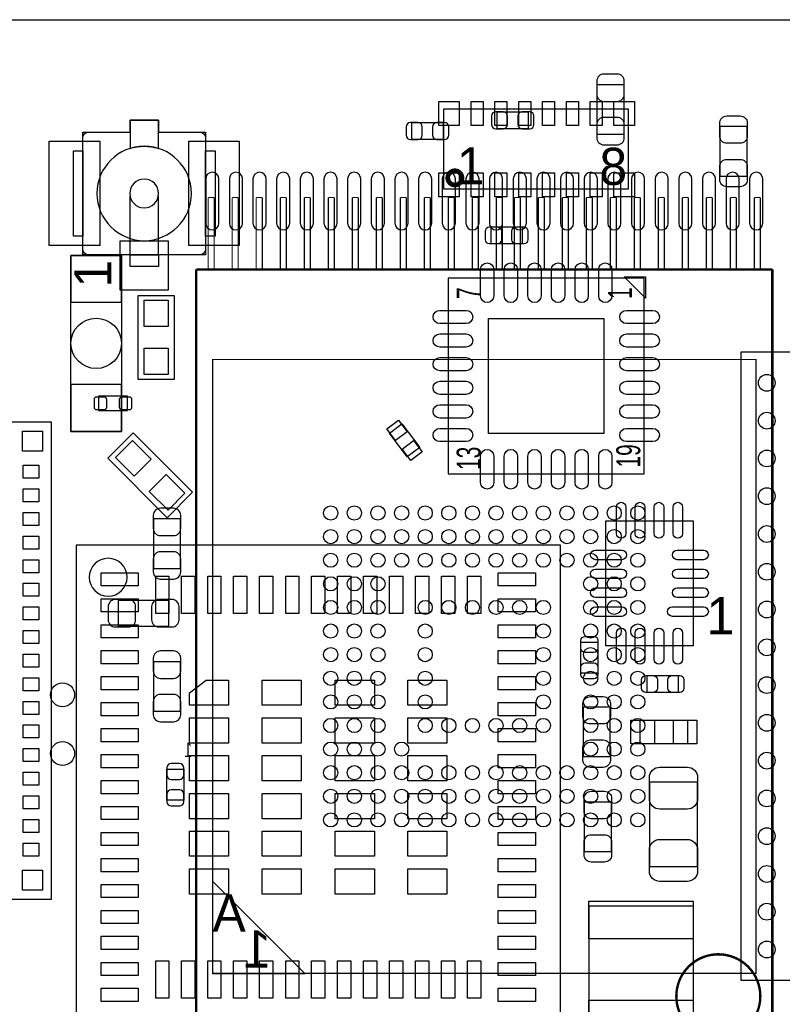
# Model space of a CAD drawing. Extents: x 7.2 to 74.8, y 34 to 67.
# Tile 3 of 7: x 23.5 to 39.7, y 46.1 to 67. Entities that reach past the tile are written whole.
import ezdxf
from ezdxf.enums import TextEntityAlignment as Align

# ---------------------------------------------------------------- set-up
doc = ezdxf.new("R2010")
doc.units = 0
for name, color, linetype in [('BG_OUTLINE', 3, 'CONTINUOUS'), ('PG_ASSEMBLY_BOTTOM', 140, 'CONTINUOUS'), ('PG_ASSEMBLY_TOP', 140, 'CONTINUOUS'), ('PIN_BOTTOM', 2, 'CONTINUOUS'), ('PIN_TOP', 160, 'CONTINUOUS')]:
    doc.layers.add(name, color=color, linetype=linetype)

msp = doc.modelspace()

# ---------------------------------------------------------------- linework, layer by layer
at = {"layer": 'BG_OUTLINE'}
msp.add_lwpolyline([(74.799952, 55.992776, 0.414214), (72.800972, 53.993796, 0.414214), (74.799952, 51.994816), (74.799952, 33.993836), (23.949152, 33.993836), (23.949152, 37.493956, 0.414214), (23.451312, 37.994336, 0.414214), (22.950932, 37.493956), (22.950932, 33.993836), (7.200392, 33.993836), (7.200392, 51.994816, 0.414214), (9.199372, 53.993796, 0.414214), (7.200392, 55.992776), (7.199884, 66.987928), (74.799952, 66.987928)], format="xyb", close=True, dxfattribs=at)
at = {"layer": 'PG_ASSEMBLY_BOTTOM'}
for points in [[(35.737292, 64.557402), (35.737292, 65.617598), (36.297108, 65.617598), (36.297108, 64.557402)], [(34.277046, 64.678814), (33.617154, 64.678814), (33.617154, 65.038986), (34.277046, 65.038986)], [(31.813246, 64.808862), (32.473138, 64.808862), (32.473138, 64.44869), (31.813246, 64.44869)], [(25.666192, 61.996066), (25.666192, 58.269886), (24.599392, 58.269886), (24.599392, 61.996066)], [(26.351484, 55.361078), (26.351484, 56.421274), (26.9113, 56.421274), (26.9113, 55.361078)], [(25.606502, 54.697884), (26.666698, 54.697884), (26.666698, 54.138068), (25.606502, 54.138068)], [(26.351484, 52.338478), (26.351484, 53.398674), (26.9113, 53.398674), (26.9113, 52.338478)], [(26.989278, 51.115722), (26.989278, 50.45583), (26.629106, 50.45583), (26.629106, 51.115722)], [(27.594814, 48.741584), (27.594814, 46.790356), (29.545788, 46.790356)]]:
    msp.add_lwpolyline(points, close=True, dxfattribs=at)
for points, const_width in [([(27.503882, 61.69787), (27.503882, 63.22187)], 0.0254), ([(27.503882, 63.22187), (27.630882, 63.22187)], 0.0254), ([(27.630882, 63.22187), (27.630882, 61.69787)], 0.0254), ([(28.011882, 61.69787), (28.011882, 63.22187)], 0.0254), ([(28.011882, 63.22187), (28.138882, 63.22187)], 0.0254), ([(28.138882, 63.22187), (28.138882, 61.69787)], 0.0254), ([(28.519882, 61.69787), (28.519882, 63.22187)], 0.0254), ([(28.519882, 63.22187), (28.646882, 63.22187)], 0.0254), ([(28.646882, 63.22187), (28.646882, 61.69787)], 0.0254), ([(29.027882, 61.69787), (29.027882, 63.22187)], 0.0254), ([(29.027882, 63.22187), (29.154882, 63.22187)], 0.0254), ([(29.154882, 63.22187), (29.154882, 61.69787)], 0.0254), ([(29.535882, 61.69787), (29.535882, 63.22187)], 0.0254), ([(29.535882, 63.22187), (29.662882, 63.22187)], 0.0254), ([(29.662882, 63.22187), (29.662882, 61.69787)], 0.0254), ([(30.043882, 61.69787), (30.043882, 63.22187)], 0.0254), ([(30.043882, 63.22187), (30.170882, 63.22187)], 0.0254), ([(30.170882, 63.22187), (30.170882, 61.69787)], 0.0254), ([(30.551882, 61.69787), (30.551882, 63.22187)], 0.0254), ([(30.551882, 63.22187), (30.678882, 63.22187)], 0.0254), ([(30.678882, 63.22187), (30.678882, 61.69787)], 0.0254), ([(31.059882, 61.69787), (31.059882, 63.22187)], 0.0254), ([(31.059882, 63.22187), (31.186882, 63.22187)], 0.0254), ([(31.186882, 63.22187), (31.186882, 61.69787)], 0.0254), ([(31.567882, 61.69787), (31.567882, 63.22187)], 0.0254), ([(31.567882, 63.22187), (31.694882, 63.22187)], 0.0254), ([(31.694882, 63.22187), (31.694882, 61.69787)], 0.0254), ([(32.075882, 61.69787), (32.075882, 63.22187)], 0.0254), ([(32.075882, 63.22187), (32.202882, 63.22187)], 0.0254), ([(32.202882, 63.22187), (32.202882, 61.69787)], 0.0254), ([(32.583882, 61.69787), (32.583882, 63.22187)], 0.0254), ([(32.583882, 63.22187), (32.710882, 63.22187)], 0.0254), ([(32.710882, 63.22187), (32.710882, 61.69787)], 0.0254), ([(33.091882, 61.69787), (33.091882, 63.22187)], 0.0254), ([(33.091882, 63.22187), (33.218882, 63.22187)], 0.0254), ([(33.218882, 63.22187), (33.218882, 61.69787)], 0.0254), ([(33.599882, 61.69787), (33.599882, 63.22187)], 0.0254), ([(33.599882, 63.22187), (33.726882, 63.22187)], 0.0254), ([(33.726882, 63.22187), (33.726882, 61.69787)], 0.0254), ([(33.980882, 61.69787), (33.980882, 63.22187)], 0.0254), ([(33.980882, 63.22187), (34.107882, 63.22187)], 0.0254), ([(34.107882, 63.22187), (34.107882, 61.69787)], 0.0254), ([(34.488882, 61.69787), (34.488882, 63.22187)], 0.0254), ([(34.488882, 63.22187), (34.615882, 63.22187)], 0.0254), ([(34.615882, 63.22187), (34.615882, 61.69787)], 0.0254), ([(34.996882, 61.69787), (34.996882, 63.22187)], 0.0254), ([(34.996882, 63.22187), (35.123882, 63.22187)], 0.0254), ([(35.123882, 63.22187), (35.123882, 61.69787)], 0.0254), ([(35.504882, 61.69787), (35.504882, 63.22187)], 0.0254), ([(35.504882, 63.22187), (35.631882, 63.22187)], 0.0254), ([(35.631882, 63.22187), (35.631882, 61.69787)], 0.0254), ([(36.012882, 61.69787), (36.012882, 63.22187)], 0.0254), ([(36.012882, 63.22187), (36.139882, 63.22187)], 0.0254), ([(36.139882, 63.22187), (36.139882, 61.69787)], 0.0254), ([(36.520882, 61.69787), (36.520882, 63.22187)], 0.0254), ([(36.520882, 63.22187), (36.647882, 63.22187)], 0.0254), ([(36.647882, 63.22187), (36.647882, 61.69787)], 0.0254), ([(37.028882, 61.69787), (37.028882, 63.22187)], 0.0254), ([(37.028882, 63.22187), (37.155882, 63.22187)], 0.0254), ([(37.155882, 63.22187), (37.155882, 61.69787)], 0.0254), ([(37.536882, 61.69787), (37.536882, 63.22187)], 0.0254), ([(37.536882, 63.22187), (37.663882, 63.22187)], 0.0254), ([(37.663882, 63.22187), (37.663882, 61.69787)], 0.0254), ([(38.044882, 61.69787), (38.044882, 63.22187)], 0.0254), ([(38.044882, 63.22187), (38.171882, 63.22187)], 0.0254), ([(38.171882, 63.22187), (38.171882, 61.69787)], 0.0254), ([(38.552882, 61.69787), (38.552882, 63.22187)], 0.0254), ([(38.552882, 63.22187), (38.679882, 63.22187)], 0.0254), ([(38.679882, 63.22187), (38.679882, 61.69787)], 0.0254), ([(39.060882, 61.69787), (39.060882, 63.22187)], 0.0254), ([(39.060882, 63.22187), (39.187882, 63.22187)], 0.0254), ([(39.187882, 63.22187), (39.187882, 61.69787)], 0.0254), ([(39.441882, 61.69787), (27.249882, 61.69787)], 0.0508), ([(27.249882, 61.69787), (27.249882, 44.88307)], 0.0508), ([(39.441882, 44.88307), (39.441882, 61.69787)], 0.0508), ([(39.095934, 46.790356), (39.095934, 59.790584), (27.59583, 59.790584), (27.59583, 46.790356), (39.095934, 46.790356)], 0.0254)]:
    msp.add_lwpolyline(points, dxfattribs=dict(at, const_width=const_width))
at = {"layer": 'PG_ASSEMBLY_BOTTOM', "const_width": 0.0508}
msp.add_lwpolyline([(39.187882, 46.30547, 1), (37.409882, 46.30547, 1), (39.187882, 46.30547)], format="xyb", dxfattribs=at)
at = {"layer": 'PG_ASSEMBLY_TOP'}
for points in [[(32.493458, 63.397892), (32.493458, 65.09766), (36.393374, 65.09766), (36.393374, 63.397892)], [(24.650192, 64.209676), (24.84882, 64.209676), (24.84882, 64.607948), (25.848818, 64.607948), (25.848818, 64.857376), (26.448766, 64.857376), (26.448766, 64.607948), (27.448764, 64.607948), (27.448764, 64.209676), (27.647392, 64.209676), (27.647392, 62.406276), (27.448764, 62.406276), (27.448764, 62.008004), (26.448766, 62.008004), (26.448766, 61.758576), (25.848818, 61.758576), (25.848818, 62.008004), (24.84882, 62.008004), (24.84882, 62.406276), (24.650192, 62.406276)], [(38.9001, 63.669672), (38.340284, 63.669672), (38.340284, 64.729868), (38.9001, 64.729868)], [(34.149538, 62.599062), (34.149538, 62.23889), (33.489646, 62.23889), (33.489646, 62.599062)], [(36.307776, 61.542168), (36.757864, 61.542168), (36.757864, 61.09208)], [(26.783792, 59.370976), (26.021792, 59.370976), (26.021792, 61.148976), (26.783792, 61.148976)], [(25.183592, 59.017916), (25.183592, 58.708036), (25.793192, 58.708036), (25.793192, 59.017916)], [(14.088364, 48.363378), (24.18842, 48.363378), (24.18842, 58.463434), (14.088364, 58.463434)], [(31.981394, 57.926224), (31.717488, 57.727596), (31.338774, 58.231024), (31.60268, 58.429652)], [(27.173682, 56.980074), (26.634948, 56.44134), (25.377648, 57.698386), (25.916382, 58.237374)], [(37.76726, 53.727858), (35.917124, 53.727858), (35.917124, 56.378094), (37.76726, 56.378094)], [(24.706834, 45.610018), (34.95675, 45.610018), (34.95675, 55.859934), (24.706834, 55.859934)], [(35.752278, 53.14823), (35.392106, 53.14823), (35.392106, 53.808122), (35.752278, 53.808122)], [(36.791646, 52.73929), (36.791646, 53.099462), (37.451538, 53.099462), (37.451538, 52.73929)], [(36.0045, 51.373278), (35.444684, 51.373278), (35.444684, 52.433474), (36.0045, 52.433474)], [(37.647118, 52.153312), (37.647118, 51.65344), (36.646866, 51.65344), (36.646866, 52.153312)], [(36.850066, 50.847498), (37.850318, 50.847498), (37.850318, 49.047654), (36.850066, 49.047654)], [(35.470084, 50.426874), (36.0299, 50.426874), (36.0299, 49.366678), (35.470084, 49.366678)], [(37.764466, 45.524166), (35.564572, 45.524166), (35.564572, 48.224186), (37.764466, 48.224186)]]:
    msp.add_lwpolyline(points, close=True, dxfattribs=at)
for points in [[(26.448766, 64.857376), (25.848818, 64.857376)], [(25.848818, 64.857376), (25.848818, 64.261746)], [(26.448766, 64.261746), (26.448766, 64.857376)], [(24.97582, 64.607948), (25.848818, 64.607948)], [(24.650192, 62.406276), (24.650192, 64.209676)], [(24.650192, 64.209676), (24.84882, 64.209676)], [(24.84882, 64.209676), (24.84882, 62.406276)], [(27.448764, 62.406276), (27.448764, 64.209676)], [(27.448764, 64.209676), (27.647392, 64.209676)], [(27.647392, 64.209676), (27.647392, 62.406276)], [(25.848818, 62.008004), (25.848818, 63.253874)], [(26.448766, 62.008004), (26.448766, 63.253874)], [(24.84882, 62.406276), (24.650192, 62.406276)], [(27.647392, 62.406276), (27.448764, 62.406276)], [(25.848818, 61.758576), (25.848818, 62.008004)], [(25.848818, 62.008004), (26.448766, 62.008004)], [(26.448766, 62.008004), (26.448766, 61.758576)], [(26.448766, 61.758576), (25.848818, 61.758576)], [(32.582866, 61.517022), (32.582866, 57.36717), (36.732718, 57.36717), (36.732718, 61.517022), (32.582866, 61.517022)], [(46.273974, 59.946032), (38.773862, 59.946032), (38.773862, 46.646084), (46.273974, 46.646084), (46.273974, 59.946032)]]:
    msp.add_lwpolyline(points, dxfattribs=at)
for points in [[(26.448766, 64.607948), (27.321764, 64.607948, -0.414214), (27.448764, 64.480948), (27.448764, 62.135004, -0.414214), (27.321764, 62.008004), (24.97582, 62.008004, -0.414214), (24.84882, 62.135004), (24.84882, 64.480948, -0.414214), (24.97582, 64.607948)], [(27.14879, 63.307976, 1), (25.148794, 63.307976, 1), (27.14879, 63.307976)], [(25.848818, 64.261746, -0.076601), (26.148792, 64.307974)], [(26.148792, 64.307974, -0.076974), (26.448766, 64.261746)], [(26.453592, 63.307976, 1), (25.843992, 63.307976, 1), (26.453592, 63.307976)], [(25.788112, 55.179976, 1), (24.985472, 55.179976, 1), (25.788112, 55.179976)]]:
    msp.add_lwpolyline(points, format="xyb", dxfattribs=at)
at = {"layer": 'PG_ASSEMBLY_TOP', "const_width": 0.100076}
msp.add_lwpolyline([(32.873442, 63.637668, 0.999873), (32.573468, 63.637922, 1.000127), (32.873442, 63.637668)], format="xyb", dxfattribs=at)
at = {"layer": 'PIN_BOTTOM'}
for points in [[(35.727132, 65.687448), (35.727132, 65.40754, 0.414846), (35.877246, 65.257426), (36.157154, 65.257426, 0.414846), (36.307268, 65.40754), (36.307268, 65.687448, 0.414846), (36.157154, 65.837562), (35.877246, 65.837562, 0.414846)], [(33.587182, 64.678814), (33.747202, 64.678814, 0.413587), (33.837118, 64.768984), (33.837118, 64.948816, 0.413587), (33.747202, 65.038986), (33.587182, 65.038986, 0.413587), (33.497266, 64.948816), (33.497266, 64.768984, 0.413587)], [(34.307018, 65.038986), (34.146998, 65.038986, 0.413587), (34.057082, 64.948816), (34.057082, 64.768984, 0.413587), (34.146998, 64.678814), (34.307018, 64.678814, 0.413587), (34.396934, 64.768984), (34.396934, 64.948816, 0.413587)], [(36.307268, 64.487552), (36.307268, 64.76746, 0.414846), (36.157154, 64.917574), (35.877246, 64.917574, 0.414846), (35.727132, 64.76746), (35.727132, 64.487552, 0.414846), (35.877246, 64.337438), (36.157154, 64.337438, 0.414846)], [(31.783274, 64.44869), (31.943294, 64.44869, 0.413587), (32.03321, 64.53886), (32.03321, 64.718692, 0.413587), (31.943294, 64.808862), (31.783274, 64.808862, 0.413587), (31.693358, 64.718692), (31.693358, 64.53886, 0.413587)], [(32.50311, 64.808862), (32.34309, 64.808862, 0.413587), (32.253174, 64.718692), (32.253174, 64.53886, 0.413587), (32.34309, 64.44869), (32.50311, 64.44869, 0.413587), (32.593026, 64.53886), (32.593026, 64.718692, 0.413587)], [(27.450542, 63.61557), (27.450542, 62.67577, 1), (27.729942, 62.67577), (27.729942, 63.61557, 1)], [(27.950922, 63.61557), (27.950922, 62.67577, 1), (28.230322, 62.67577), (28.230322, 63.61557, 1)], [(28.451302, 63.61557), (28.451302, 62.67577, 1), (28.730702, 62.67577), (28.730702, 63.61557, 1)], [(28.951682, 63.61557), (28.951682, 62.67577, 1), (29.231082, 62.67577), (29.231082, 63.61557, 1)], [(29.452062, 63.61557), (29.452062, 62.67577, 1), (29.731462, 62.67577), (29.731462, 63.61557, 1)], [(29.952442, 63.61557), (29.952442, 62.67577, 1), (30.231842, 62.67577), (30.231842, 63.61557, 1)], [(30.452822, 63.61557), (30.452822, 62.67577, 1), (30.732222, 62.67577), (30.732222, 63.61557, 1)], [(30.953202, 63.61557), (30.953202, 62.67577, 1), (31.232602, 62.67577), (31.232602, 63.61557, 1)], [(31.456122, 63.61557), (31.456122, 62.67577, 1), (31.735522, 62.67577), (31.735522, 63.61557, 1)], [(31.953962, 63.61557), (31.953962, 62.67577, 1), (32.233362, 62.67577), (32.233362, 63.61557, 1)], [(32.454342, 63.61557), (32.454342, 62.67577, 1), (32.733742, 62.67577), (32.733742, 63.61557, 1)], [(32.957262, 63.61557), (32.957262, 62.67577, 1), (33.236662, 62.67577), (33.236662, 63.61557, 1)], [(33.455102, 63.61557), (33.455102, 62.67577, 1), (33.734502, 62.67577), (33.734502, 63.61557, 1)], [(33.958022, 63.61557), (33.958022, 62.67577, 1), (34.237422, 62.67577), (34.237422, 63.61557, 1)], [(34.458402, 63.61557), (34.458402, 62.67577, 1), (34.737802, 62.67577), (34.737802, 63.61557, 1)], [(34.956242, 63.61557), (34.956242, 62.67577, 1), (35.235642, 62.67577), (35.235642, 63.61557, 1)], [(35.459162, 63.61557), (35.459162, 62.67577, 1), (35.738562, 62.67577), (35.738562, 63.61557, 1)], [(35.959542, 63.61557), (35.959542, 62.67577, 1), (36.238942, 62.67577), (36.238942, 63.61557, 1)], [(36.459922, 63.61557), (36.459922, 62.67577, 1), (36.739322, 62.67577), (36.739322, 63.61557, 1)], [(36.960302, 63.61557), (36.960302, 62.67577, 1), (37.239702, 62.67577), (37.239702, 63.61557, 1)], [(37.460682, 63.61557), (37.460682, 62.67577, 1), (37.740082, 62.67577), (37.740082, 63.61557, 1)], [(37.961062, 63.61557), (37.961062, 62.67577, 1), (38.240462, 62.67577), (38.240462, 63.61557, 1)], [(38.461442, 63.61557), (38.461442, 62.67577, 1), (38.740842, 62.67577), (38.740842, 63.61557, 1)], [(38.961822, 63.61557), (38.961822, 62.67577, 1), (39.241222, 62.67577), (39.241222, 63.61557, 1)], [(26.341324, 56.491124), (26.341324, 56.211216, 0.414846), (26.491438, 56.061102), (26.771346, 56.061102, 0.414846), (26.92146, 56.211216), (26.92146, 56.491124, 0.414846), (26.771346, 56.641238), (26.491438, 56.641238, 0.414846)], [(26.92146, 55.291228), (26.92146, 55.571136, 0.414846), (26.771346, 55.72125), (26.491438, 55.72125, 0.414846), (26.341324, 55.571136), (26.341324, 55.291228, 0.414846), (26.491438, 55.141114), (26.771346, 55.141114, 0.414846)], [(25.536652, 54.127908), (25.81656, 54.127908, 0.414846), (25.966674, 54.278022), (25.966674, 54.55793, 0.414846), (25.81656, 54.708044), (25.536652, 54.708044, 0.414846), (25.386538, 54.55793), (25.386538, 54.278022, 0.414846)], [(26.736548, 54.708044), (26.45664, 54.708044, 0.414846), (26.306526, 54.55793), (26.306526, 54.278022, 0.414846), (26.45664, 54.127908), (26.736548, 54.127908, 0.414846), (26.886662, 54.278022), (26.886662, 54.55793, 0.414846)], [(26.341324, 53.468524), (26.341324, 53.188616, 0.414846), (26.491438, 53.038502), (26.771346, 53.038502, 0.414846), (26.92146, 53.188616), (26.92146, 53.468524, 0.414846), (26.771346, 53.618638), (26.491438, 53.618638, 0.414846)], [(26.92146, 52.268628), (26.92146, 52.548536, 0.414846), (26.771346, 52.69865), (26.491438, 52.69865, 0.414846), (26.341324, 52.548536), (26.341324, 52.268628, 0.414846), (26.491438, 52.118514), (26.771346, 52.118514, 0.414846)], [(26.629106, 51.145694), (26.629106, 50.985674, 0.413587), (26.719276, 50.895758), (26.899108, 50.895758, 0.413587), (26.989278, 50.985674), (26.989278, 51.145694, 0.413587), (26.899108, 51.23561), (26.719276, 51.23561, 0.413587)], [(26.989278, 50.425858), (26.989278, 50.585878, 0.413587), (26.899108, 50.675794), (26.719276, 50.675794, 0.413587), (26.629106, 50.585878), (26.629106, 50.425858, 0.413587), (26.719276, 50.335942), (26.899108, 50.335942, 0.413587)]]:
    msp.add_lwpolyline(points, format="xyb", close=True, dxfattribs=at)
for points in [[(25.666192, 61.005466), (25.666192, 61.996066), (24.599392, 61.996066), (24.599392, 61.005466)], [(25.666192, 58.269886), (25.666192, 59.260486), (24.599392, 59.260486), (24.599392, 58.269886)]]:
    msp.add_lwpolyline(points, close=True, dxfattribs=at)
for centre, radius in [((25.132792, 60.132976), 0.5334), ((30.095952, 56.5404), 0.149987), ((30.595824, 56.5404), 0.149987), ((31.09595, 56.5404), 0.149987), ((31.595822, 56.5404), 0.149987), ((32.095948, 56.5404), 0.149987), ((32.59582, 56.5404), 0.149987), ((33.095946, 56.5404), 0.149987), ((33.595818, 56.5404), 0.149987), ((34.095944, 56.5404), 0.149987), ((34.595816, 56.5404), 0.149987), ((35.095942, 56.5404), 0.149987), ((35.595814, 56.5404), 0.149987), ((36.09594, 56.5404), 0.149987), ((36.595812, 56.5404), 0.149987), ((30.095952, 56.040528), 0.149987), ((30.595824, 56.040528), 0.149987), ((31.09595, 56.040528), 0.149987), ((31.595822, 56.040528), 0.149987), ((32.095948, 56.040528), 0.149987), ((32.59582, 56.040528), 0.149987), ((33.095946, 56.040528), 0.149987), ((33.595818, 56.040528), 0.149987), ((34.095944, 56.040528), 0.149987), ((34.595816, 56.040528), 0.149987), ((35.095942, 56.040528), 0.149987), ((35.595814, 56.040528), 0.149987), ((36.09594, 56.040528), 0.149987), ((36.595812, 56.040528), 0.149987), ((30.095952, 55.540402), 0.149987), ((30.595824, 55.540402), 0.149987), ((31.09595, 55.540402), 0.149987), ((31.595822, 55.540402), 0.149987), ((32.095948, 55.540402), 0.149987), ((32.59582, 55.540402), 0.149987), ((33.095946, 55.540402), 0.149987), ((33.595818, 55.540402), 0.149987), ((34.095944, 55.540402), 0.149987), ((34.595816, 55.540402), 0.149987), ((35.095942, 55.540402), 0.149987), ((35.595814, 55.540402), 0.149987), ((36.09594, 55.540402), 0.149987), ((36.595812, 55.540402), 0.149987), ((30.095952, 55.04053), 0.149987), ((30.595824, 55.04053), 0.149987), ((31.09595, 55.04053), 0.149987), ((35.595814, 55.04053), 0.149987), ((36.09594, 55.04053), 0.149987), ((36.595812, 55.04053), 0.149987), ((30.095952, 54.540404), 0.149987), ((30.595824, 54.540404), 0.149987), ((31.09595, 54.540404), 0.149987), ((32.095948, 54.540404), 0.149987), ((32.59582, 54.540404), 0.149987), ((33.095946, 54.540404), 0.149987), ((33.595818, 54.540404), 0.149987), ((34.095944, 54.540404), 0.149987), ((34.595816, 54.540404), 0.149987), ((35.595814, 54.540404), 0.149987), ((36.09594, 54.540404), 0.149987), ((36.595812, 54.540404), 0.149987), ((30.095952, 54.040532), 0.149987), ((30.595824, 54.040532), 0.149987), ((31.09595, 54.040532), 0.149987), ((32.095948, 54.040532), 0.149987), ((34.595816, 54.040532), 0.149987), ((35.595814, 54.040532), 0.149987), ((36.09594, 54.040532), 0.149987), ((36.595812, 54.040532), 0.149987), ((30.095952, 53.540406), 0.149987), ((30.595824, 53.540406), 0.149987), ((31.09595, 53.540406), 0.149987), ((32.095948, 53.540406), 0.149987), ((34.595816, 53.540406), 0.149987), ((35.595814, 53.540406), 0.149987), ((36.09594, 53.540406), 0.149987), ((36.595812, 53.540406), 0.149987), ((30.095952, 53.040534), 0.149987), ((30.595824, 53.040534), 0.149987), ((31.09595, 53.040534), 0.149987), ((32.095948, 53.040534), 0.149987), ((34.595816, 53.040534), 0.149987), ((35.595814, 53.040534), 0.149987), ((36.09594, 53.040534), 0.149987), ((36.595812, 53.040534), 0.149987), ((24.421592, 52.690776), 0.254), ((30.095952, 52.540408), 0.149987), ((30.595824, 52.540408), 0.149987), ((31.09595, 52.540408), 0.149987), ((32.095948, 52.540408), 0.149987), ((34.595816, 52.540408), 0.149987), ((35.595814, 52.540408), 0.149987), ((36.09594, 52.540408), 0.149987), ((36.595812, 52.540408), 0.149987), ((30.095952, 52.040536), 0.149987), ((30.595824, 52.040536), 0.149987), ((31.09595, 52.040536), 0.149987), ((32.095948, 52.040536), 0.149987), ((32.59582, 52.040536), 0.149987), ((33.095946, 52.040536), 0.149987), ((33.595818, 52.040536), 0.149987), ((34.095944, 52.040536), 0.149987), ((34.595816, 52.040536), 0.149987), ((35.595814, 52.040536), 0.149987), ((36.09594, 52.040536), 0.149987), ((36.595812, 52.040536), 0.149987), ((24.421592, 51.446176), 0.254), ((30.095952, 51.54041), 0.149987), ((30.595824, 51.54041), 0.149987), ((31.09595, 51.54041), 0.149987), ((31.595822, 51.54041), 0.149987), ((35.595814, 51.54041), 0.149987), ((36.09594, 51.54041), 0.149987), ((36.595812, 51.54041), 0.149987), ((30.095952, 51.040538), 0.149987), ((30.595824, 51.040538), 0.149987), ((31.09595, 51.040538), 0.149987), ((31.595822, 51.040538), 0.149987), ((32.095948, 51.040538), 0.149987), ((32.59582, 51.040538), 0.149987), ((33.095946, 51.040538), 0.149987), ((33.595818, 51.040538), 0.149987), ((34.095944, 51.040538), 0.149987), ((34.595816, 51.040538), 0.149987), ((35.095942, 51.040538), 0.149987), ((35.595814, 51.040538), 0.149987), ((36.09594, 51.040538), 0.149987), ((36.595812, 51.040538), 0.149987), ((30.095952, 50.540412), 0.149987), ((30.595824, 50.540412), 0.149987), ((31.09595, 50.540412), 0.149987), ((31.595822, 50.540412), 0.149987), ((32.095948, 50.540412), 0.149987), ((32.59582, 50.540412), 0.149987), ((33.095946, 50.540412), 0.149987), ((33.595818, 50.540412), 0.149987), ((34.095944, 50.540412), 0.149987), ((34.595816, 50.540412), 0.149987), ((35.095942, 50.540412), 0.149987), ((35.595814, 50.540412), 0.149987), ((36.09594, 50.540412), 0.149987), ((36.595812, 50.540412), 0.149987), ((30.095952, 50.04054), 0.149987), ((30.595824, 50.04054), 0.149987), ((31.09595, 50.04054), 0.149987), ((31.595822, 50.04054), 0.149987), ((32.095948, 50.04054), 0.149987), ((32.59582, 50.04054), 0.149987), ((33.095946, 50.04054), 0.149987), ((33.595818, 50.04054), 0.149987), ((34.095944, 50.04054), 0.149987), ((34.595816, 50.04054), 0.149987), ((35.095942, 50.04054), 0.149987), ((35.595814, 50.04054), 0.149987), ((36.09594, 50.04054), 0.149987), ((36.595812, 50.04054), 0.149987)]:
    msp.add_circle(centre, radius, dxfattribs=at)
at = {"layer": 'PIN_TOP'}
for points in [[(32.384746, 64.747902), (32.384746, 65.255902), (32.816546, 65.255902), (32.816546, 64.747902)], [(33.066482, 64.747902), (33.066482, 65.255902), (33.320482, 65.255902), (33.320482, 64.747902)], [(33.570418, 64.747902), (33.570418, 65.255902), (33.824418, 65.255902), (33.824418, 64.747902)], [(34.074608, 64.747902), (34.074608, 65.255902), (34.328608, 65.255902), (34.328608, 64.747902)], [(34.578544, 64.747902), (34.578544, 65.255902), (34.832544, 65.255902), (34.832544, 64.747902)], [(35.08248, 64.747902), (35.08248, 65.255902), (35.33648, 65.255902), (35.33648, 64.747902)], [(35.586416, 64.747902), (35.586416, 65.255902), (35.840416, 65.255902), (35.840416, 64.747902)], [(36.090606, 64.747902), (36.090606, 65.255902), (36.522406, 65.255902), (36.522406, 64.747902)], [(24.140414, 62.203076), (24.140414, 64.412876), (25.207214, 64.412876), (25.207214, 62.203076)], [(27.09037, 62.203076), (27.09037, 64.412876), (28.15717, 64.412876), (28.15717, 62.203076)], [(32.816546, 63.74765), (32.816546, 63.23965), (32.384746, 63.23965), (32.384746, 63.74765)], [(33.066482, 63.23965), (33.066482, 63.74765), (33.320482, 63.74765), (33.320482, 63.23965)], [(33.570418, 63.23965), (33.570418, 63.74765), (33.824418, 63.74765), (33.824418, 63.23965)], [(34.074608, 63.23965), (34.074608, 63.74765), (34.328608, 63.74765), (34.328608, 63.23965)], [(34.578544, 63.23965), (34.578544, 63.74765), (34.832544, 63.74765), (34.832544, 63.23965)], [(35.08248, 63.23965), (35.08248, 63.74765), (35.33648, 63.74765), (35.33648, 63.23965)], [(35.586416, 63.23965), (35.586416, 63.74765), (35.840416, 63.74765), (35.840416, 63.23965)], [(36.522406, 63.74765), (36.522406, 63.23965), (36.090606, 63.23965), (36.090606, 63.74765)], [(25.640792, 61.26226), (25.640792, 62.30366), (26.656792, 62.30366), (26.656792, 61.26226)], [(26.656792, 60.488576), (26.148792, 60.488576), (26.148792, 61.047376), (26.656792, 61.047376)], [(33.438592, 60.661296), (35.876992, 60.661296), (35.876992, 58.222896), (33.438592, 58.222896)], [(26.656792, 59.472576), (26.148792, 59.472576), (26.148792, 60.031376), (26.656792, 60.031376)], [(31.712964, 58.26184), (31.469412, 58.078576), (31.286148, 58.322128), (31.5297, 58.505392)], [(24.000079, 58.275093), (24.000079, 57.851167), (23.576153, 57.851167), (23.576153, 58.275093)], [(26.293553, 57.680425), (25.934343, 57.321215), (25.539211, 57.716347), (25.898421, 58.075557)], [(32.03402, 57.83512), (31.790468, 57.651856), (31.607204, 57.895408), (31.850756, 58.078672)], [(23.915878, 57.275857), (23.590758, 57.275857), (23.590758, 57.550939), (23.915878, 57.550939)], [(27.011865, 56.962113), (26.652655, 56.602903), (26.257523, 56.998035), (26.616733, 57.357245)], [(23.915878, 56.775985), (23.590758, 56.775985), (23.590758, 57.051067), (23.915878, 57.051067)], [(23.915878, 56.275859), (23.590758, 56.275859), (23.590758, 56.550941), (23.915878, 56.550941)], [(23.915878, 55.775987), (23.590758, 55.775987), (23.590758, 56.051069), (23.915878, 56.051069)], [(23.915878, 55.275861), (23.590758, 55.275861), (23.590758, 55.550943), (23.915878, 55.550943)], [(25.236932, 55.273956), (26.024332, 55.273956), (26.024332, 54.994556), (25.236932, 54.994556)], [(33.639252, 55.273956), (34.426652, 55.273956), (34.426652, 54.994556), (33.639252, 54.994556)], [(23.915878, 54.775989), (23.590758, 54.775989), (23.590758, 55.051071), (23.915878, 55.051071)], [(26.392632, 54.415436), (26.392632, 55.202836), (26.672032, 55.202836), (26.672032, 54.415436)], [(26.941272, 54.415436), (26.941272, 55.202836), (27.220672, 55.202836), (27.220672, 54.415436)], [(27.492452, 54.415436), (27.492452, 55.202836), (27.771852, 55.202836), (27.771852, 54.415436)], [(28.041092, 54.415436), (28.041092, 55.202836), (28.320492, 55.202836), (28.320492, 54.415436)], [(28.592272, 54.415436), (28.592272, 55.202836), (28.871672, 55.202836), (28.871672, 54.415436)], [(29.143452, 54.415436), (29.143452, 55.202836), (29.422852, 55.202836), (29.422852, 54.415436)], [(29.692092, 54.415436), (29.692092, 55.202836), (29.971492, 55.202836), (29.971492, 54.415436)], [(30.240732, 54.415436), (30.240732, 55.202836), (30.520132, 55.202836), (30.520132, 54.415436)], [(30.791912, 54.415436), (30.791912, 55.202836), (31.071312, 55.202836), (31.071312, 54.415436)], [(31.343092, 54.415436), (31.343092, 55.202836), (31.622492, 55.202836), (31.622492, 54.415436)], [(31.891732, 54.415436), (31.891732, 55.202836), (32.171132, 55.202836), (32.171132, 54.415436)], [(32.442912, 54.415436), (32.442912, 55.202836), (32.722312, 55.202836), (32.722312, 54.415436)], [(32.991552, 54.415436), (32.991552, 55.202836), (33.270952, 55.202836), (33.270952, 54.415436)], [(25.236932, 54.725316), (26.024332, 54.725316), (26.024332, 54.445916), (25.236932, 54.445916)], [(33.639252, 54.725316), (34.426652, 54.725316), (34.426652, 54.445916), (33.639252, 54.445916)], [(23.915878, 54.275863), (23.590758, 54.275863), (23.590758, 54.550945), (23.915878, 54.550945)], [(23.915878, 53.775991), (23.590758, 53.775991), (23.590758, 54.051073), (23.915878, 54.051073)], [(25.236932, 54.174136), (26.024332, 54.174136), (26.024332, 53.894736), (25.236932, 53.894736)], [(33.639252, 54.174136), (34.426652, 54.174136), (34.426652, 53.894736), (33.639252, 53.894736)], [(25.236932, 53.625496), (26.024332, 53.625496), (26.024332, 53.346096), (25.236932, 53.346096)], [(33.639252, 53.625496), (34.426652, 53.625496), (34.426652, 53.346096), (33.639252, 53.346096)], [(23.915878, 53.275865), (23.590758, 53.275865), (23.590758, 53.550947), (23.915878, 53.550947)], [(23.915878, 52.775739), (23.590758, 52.775739), (23.590758, 53.050821), (23.915878, 53.050821)], [(25.236932, 53.074316), (26.024332, 53.074316), (26.024332, 52.794916), (25.236932, 52.794916)], [(27.107642, 52.467256), (27.107642, 52.733956), (27.456892, 53.000656), (27.933142, 53.000656), (27.933142, 52.467256)], [(28.644342, 53.000656), (29.469842, 53.000656), (29.469842, 52.467256), (28.644342, 52.467256)], [(30.193742, 53.000656), (31.019242, 53.000656), (31.019242, 52.467256), (30.193742, 52.467256)], [(31.730442, 53.000656), (32.555942, 53.000656), (32.555942, 52.467256), (31.730442, 52.467256)], [(33.639252, 53.074316), (34.426652, 53.074316), (34.426652, 52.794916), (33.639252, 52.794916)], [(23.915878, 52.275867), (23.590758, 52.275867), (23.590758, 52.550949), (23.915878, 52.550949)], [(25.236932, 52.525676), (26.024332, 52.525676), (26.024332, 52.246276), (25.236932, 52.246276)], [(33.639252, 52.525676), (34.426652, 52.525676), (34.426652, 52.246276), (33.639252, 52.246276)], [(27.107642, 52.200556), (27.933142, 52.200556), (27.933142, 51.667156), (27.107642, 51.667156)], [(28.644342, 52.200556), (29.469842, 52.200556), (29.469842, 51.667156), (28.644342, 51.667156)], [(30.193742, 52.200556), (31.019242, 52.200556), (31.019242, 51.667156), (30.193742, 51.667156)], [(31.730442, 52.200556), (32.555942, 52.200556), (32.555942, 51.667156), (31.730442, 51.667156)], [(36.446841, 52.153439), (36.946967, 52.153439), (36.946967, 51.653313), (36.446841, 51.653313)], [(37.347017, 52.153439), (37.847143, 52.153439), (37.847143, 51.653313), (37.347017, 51.653313)], [(23.915878, 51.775741), (23.590758, 51.775741), (23.590758, 52.050823), (23.915878, 52.050823)], [(25.236932, 51.974496), (26.024332, 51.974496), (26.024332, 51.695096), (25.236932, 51.695096)], [(33.639252, 51.974496), (34.426652, 51.974496), (34.426652, 51.695096), (33.639252, 51.695096)], [(23.915878, 51.275869), (23.590758, 51.275869), (23.590758, 51.550951), (23.915878, 51.550951)], [(25.236932, 51.423316), (26.024332, 51.423316), (26.024332, 51.143916), (25.236932, 51.143916)], [(27.107642, 51.402996), (27.933142, 51.402996), (27.933142, 50.869596), (27.107642, 50.869596)], [(28.644342, 51.402996), (29.469842, 51.402996), (29.469842, 50.869596), (28.644342, 50.869596)], [(30.193742, 51.402996), (31.019242, 51.402996), (31.019242, 50.869596), (30.193742, 50.869596)], [(31.730442, 51.402996), (32.555942, 51.402996), (32.555942, 50.869596), (31.730442, 50.869596)], [(33.639252, 51.423316), (34.426652, 51.423316), (34.426652, 51.143916), (33.639252, 51.143916)], [(23.915878, 50.775743), (23.590758, 50.775743), (23.590758, 51.050825), (23.915878, 51.050825)], [(25.236932, 50.874676), (26.024332, 50.874676), (26.024332, 50.595276), (25.236932, 50.595276)], [(33.639252, 50.874676), (34.426652, 50.874676), (34.426652, 50.595276), (33.639252, 50.595276)], [(23.915878, 50.275871), (23.590758, 50.275871), (23.590758, 50.550953), (23.915878, 50.550953)], [(27.107642, 50.600356), (27.933142, 50.600356), (27.933142, 50.066956), (27.107642, 50.066956)], [(28.644342, 50.600356), (29.469842, 50.600356), (29.469842, 50.066956), (28.644342, 50.066956)], [(30.193742, 50.600356), (31.019242, 50.600356), (31.019242, 50.066956), (30.193742, 50.066956)], [(31.730442, 50.600356), (32.555942, 50.600356), (32.555942, 50.066956), (31.730442, 50.066956)], [(25.236932, 50.326036), (26.024332, 50.326036), (26.024332, 50.046636), (25.236932, 50.046636)], [(33.639252, 50.326036), (34.426652, 50.326036), (34.426652, 50.046636), (33.639252, 50.046636)], [(23.915878, 49.775745), (23.590758, 49.775745), (23.590758, 50.050827), (23.915878, 50.050827)], [(25.236932, 49.774856), (26.024332, 49.774856), (26.024332, 49.495456), (25.236932, 49.495456)], [(27.107642, 49.802796), (27.933142, 49.802796), (27.933142, 49.269396), (27.107642, 49.269396)], [(28.644342, 49.802796), (29.469842, 49.802796), (29.469842, 49.269396), (28.644342, 49.269396)], [(30.193742, 49.802796), (31.019242, 49.802796), (31.019242, 49.269396), (30.193742, 49.269396)], [(31.730442, 49.802796), (32.555942, 49.802796), (32.555942, 49.269396), (31.730442, 49.269396)], [(33.639252, 49.774856), (34.426652, 49.774856), (34.426652, 49.495456), (33.639252, 49.495456)], [(23.915878, 49.275873), (23.590758, 49.275873), (23.590758, 49.550955), (23.915878, 49.550955)], [(25.236932, 49.223676), (26.024332, 49.223676), (26.024332, 48.944276), (25.236932, 48.944276)], [(33.639252, 49.223676), (34.426652, 49.223676), (34.426652, 48.944276), (33.639252, 48.944276)], [(23.999571, 48.551719), (23.575645, 48.551719), (23.575645, 48.975645), (23.999571, 48.975645)], [(27.107642, 49.002696), (27.933142, 49.002696), (27.933142, 48.469296), (27.107642, 48.469296)], [(28.644342, 49.002696), (29.469842, 49.002696), (29.469842, 48.469296), (28.644342, 48.469296)], [(30.193742, 49.002696), (31.019242, 49.002696), (31.019242, 48.469296), (30.193742, 48.469296)], [(31.730442, 49.002696), (32.555942, 49.002696), (32.555942, 48.469296), (31.730442, 48.469296)], [(25.236932, 48.675036), (26.024332, 48.675036), (26.024332, 48.395636), (25.236932, 48.395636)], [(33.639252, 48.675036), (34.426652, 48.675036), (34.426652, 48.395636), (33.639252, 48.395636)], [(37.769292, 47.523146), (35.559492, 47.523146), (35.559492, 48.323246), (37.769292, 48.323246)], [(25.236932, 48.123856), (26.024332, 48.123856), (26.024332, 47.844456), (25.236932, 47.844456)], [(33.639252, 48.123856), (34.426652, 48.123856), (34.426652, 47.844456), (33.639252, 47.844456)], [(25.236932, 47.575216), (26.024332, 47.575216), (26.024332, 47.295816), (25.236932, 47.295816)], [(33.639252, 47.575216), (34.426652, 47.575216), (34.426652, 47.295816), (33.639252, 47.295816)], [(25.236932, 47.024036), (26.024332, 47.024036), (26.024332, 46.744636), (25.236932, 46.744636)], [(26.392632, 46.267116), (26.392632, 47.054516), (26.672032, 47.054516), (26.672032, 46.267116)], [(26.941272, 46.267116), (26.941272, 47.054516), (27.220672, 47.054516), (27.220672, 46.267116)], [(27.492452, 46.267116), (27.492452, 47.054516), (27.771852, 47.054516), (27.771852, 46.267116)], [(28.041092, 46.267116), (28.041092, 47.054516), (28.320492, 47.054516), (28.320492, 46.267116)], [(28.592272, 46.267116), (28.592272, 47.054516), (28.871672, 47.054516), (28.871672, 46.267116)], [(29.143452, 46.267116), (29.143452, 47.054516), (29.422852, 47.054516), (29.422852, 46.267116)], [(29.692092, 46.267116), (29.692092, 47.054516), (29.971492, 47.054516), (29.971492, 46.267116)], [(30.240732, 46.267116), (30.240732, 47.054516), (30.520132, 47.054516), (30.520132, 46.267116)], [(30.791912, 46.267116), (30.791912, 47.054516), (31.071312, 47.054516), (31.071312, 46.267116)], [(31.343092, 46.267116), (31.343092, 47.054516), (31.622492, 47.054516), (31.622492, 46.267116)], [(31.891732, 46.267116), (31.891732, 47.054516), (32.171132, 47.054516), (32.171132, 46.267116)], [(32.442912, 46.267116), (32.442912, 47.054516), (32.722312, 47.054516), (32.722312, 46.267116)], [(32.991552, 46.267116), (32.991552, 47.054516), (33.270952, 47.054516), (33.270952, 46.267116)], [(33.639252, 47.024036), (34.426652, 47.024036), (34.426652, 46.744636), (33.639252, 46.744636)], [(25.236932, 46.475396), (26.024332, 46.475396), (26.024332, 46.195996), (25.236932, 46.195996)], [(33.639252, 46.475396), (34.426652, 46.475396), (34.426652, 46.195996), (33.639252, 46.195996)], [(37.769292, 45.425106), (35.559492, 45.425106), (35.559492, 46.225206), (37.769292, 46.225206)]]:
    msp.add_lwpolyline(points, close=True, dxfattribs=at)
for points in [[(38.91026, 64.799718), (38.91026, 64.51981, -0.414846), (38.760146, 64.369696), (38.480238, 64.369696, -0.414846), (38.330124, 64.51981), (38.330124, 64.799718, -0.414846), (38.480238, 64.949832), (38.760146, 64.949832, -0.414846)], [(38.330124, 63.599822), (38.330124, 63.87973, -0.414846), (38.480238, 64.029844), (38.760146, 64.029844, -0.414846), (38.91026, 63.87973), (38.91026, 63.599822, -0.414846), (38.760146, 63.449708), (38.480238, 63.449708, -0.414846)], [(33.459674, 62.599062), (33.619694, 62.599062, -0.413587), (33.70961, 62.508892), (33.70961, 62.32906, -0.413587), (33.619694, 62.23889), (33.459674, 62.23889, -0.413587), (33.369758, 62.32906), (33.369758, 62.508892, -0.413587)], [(34.17951, 62.23889), (34.01949, 62.23889, -0.413587), (33.929574, 62.32906), (33.929574, 62.508892, -0.413587), (34.01949, 62.599062), (34.17951, 62.599062, -0.413587), (34.269426, 62.508892), (34.269426, 62.32906, -0.413587)], [(33.268158, 61.1378), (33.268158, 61.6966, -1), (33.547558, 61.6966), (33.547558, 61.1378, -1)], [(33.76803, 61.1378), (33.76803, 61.6966, -1), (34.04743, 61.6966), (34.04743, 61.1378, -1)], [(34.268156, 61.1378), (34.268156, 61.6966, -1), (34.547556, 61.6966), (34.547556, 61.1378, -1)], [(34.768028, 61.1378), (34.768028, 61.6966, -1), (35.047428, 61.6966), (35.047428, 61.1378, -1)], [(35.268154, 61.1378), (35.268154, 61.6966, -1), (35.547554, 61.6966), (35.547554, 61.1378, -1)], [(35.768026, 61.1378), (35.768026, 61.6966, -1), (36.047426, 61.6966), (36.047426, 61.1378, -1)], [(32.962088, 60.55233), (32.403288, 60.55233, -1), (32.403288, 60.83173), (32.962088, 60.83173, -1)], [(36.912296, 60.55233), (36.353496, 60.55233, -1), (36.353496, 60.83173), (36.912296, 60.83173, -1)], [(32.962088, 60.052458), (32.403288, 60.052458, -1), (32.403288, 60.331858), (32.962088, 60.331858, -1)], [(36.912296, 60.052458), (36.353496, 60.052458, -1), (36.353496, 60.331858), (36.912296, 60.331858, -1)], [(32.962088, 59.552332), (32.403288, 59.552332, -1), (32.403288, 59.831732), (32.962088, 59.831732, -1)], [(36.912296, 59.552332), (36.353496, 59.552332, -1), (36.353496, 59.831732), (36.912296, 59.831732, -1)], [(32.962088, 59.05246), (32.403288, 59.05246, -1), (32.403288, 59.33186), (32.962088, 59.33186, -1)], [(36.912296, 59.05246), (36.353496, 59.05246, -1), (36.353496, 59.33186), (36.912296, 59.33186, -1)], [(25.348692, 58.774076, -0.414214), (25.297892, 58.723276), (25.145492, 58.723276, -0.414214), (25.094692, 58.774076), (25.094692, 58.951876, -0.414214), (25.145492, 59.002676), (25.297892, 59.002676, -0.414214), (25.348692, 58.951876)], [(25.882092, 58.774076, -0.414214), (25.831292, 58.723276), (25.678892, 58.723276, -0.414214), (25.628092, 58.774076), (25.628092, 58.951876, -0.414214), (25.678892, 59.002676), (25.831292, 59.002676, -0.414214), (25.882092, 58.951876)], [(32.962088, 58.552334), (32.403288, 58.552334, -1), (32.403288, 58.831734), (32.962088, 58.831734, -1)], [(36.912296, 58.552334), (36.353496, 58.552334, -1), (36.353496, 58.831734), (36.912296, 58.831734, -1)], [(32.962088, 58.052462), (32.403288, 58.052462, -1), (32.403288, 58.331862), (32.962088, 58.331862, -1)], [(36.912296, 58.052462), (36.353496, 58.052462, -1), (36.353496, 58.331862), (36.912296, 58.331862, -1)], [(33.268158, 57.187592), (33.268158, 57.746392, -1), (33.547558, 57.746392), (33.547558, 57.187592, -1)], [(33.76803, 57.187592), (33.76803, 57.746392, -1), (34.04743, 57.746392), (34.04743, 57.187592, -1)], [(34.268156, 57.187592), (34.268156, 57.746392, -1), (34.547556, 57.746392), (34.547556, 57.187592, -1)], [(34.768028, 57.187592), (34.768028, 57.746392, -1), (35.047428, 57.746392), (35.047428, 57.187592, -1)], [(35.268154, 57.187592), (35.268154, 57.746392, -1), (35.547554, 57.746392), (35.547554, 57.187592, -1)], [(35.768026, 57.187592), (35.768026, 57.746392, -1), (36.047426, 57.746392), (36.047426, 57.187592, -1)], [(36.343844, 56.66486), (36.343844, 56.10606, -1), (36.140644, 56.10606), (36.140644, 56.66486, -1)], [(36.743894, 56.66486), (36.743894, 56.10606, -1), (36.540694, 56.10606), (36.540694, 56.66486, -1)], [(37.14369, 56.66486), (37.14369, 56.10606, -1), (36.94049, 56.10606), (36.94049, 56.66486, -1)], [(37.54374, 56.66486), (37.54374, 56.10606, -1), (37.34054, 56.10606), (37.34054, 56.66486, -1)], [(35.697668, 55.754524), (36.256468, 55.754524, -1), (36.256468, 55.551324), (35.697668, 55.551324, -1)], [(37.427916, 55.754524), (37.986716, 55.754524, -1), (37.986716, 55.551324), (37.427916, 55.551324, -1)], [(35.697668, 55.354474), (36.256468, 55.354474, -1), (36.256468, 55.151274), (35.697668, 55.151274, -1)], [(37.427916, 55.354474), (37.986716, 55.354474, -1), (37.986716, 55.151274), (37.427916, 55.151274, -1)], [(35.697668, 54.954678), (36.256468, 54.954678, -1), (36.256468, 54.751478), (35.697668, 54.751478, -1)], [(37.427916, 54.954678), (37.986716, 54.954678, -1), (37.986716, 54.751478), (37.427916, 54.751478, -1)], [(35.697668, 54.554628), (36.256468, 54.554628, -1), (36.256468, 54.351428), (35.697668, 54.351428, -1)], [(37.326316, 54.554628), (37.986716, 54.554628, -1), (37.986716, 54.351428), (37.326316, 54.351428, -1)], [(36.343844, 53.999892), (36.343844, 53.441092, -1), (36.140644, 53.441092), (36.140644, 53.999892, -1)], [(36.743894, 53.999892), (36.743894, 53.441092, -1), (36.540694, 53.441092), (36.540694, 53.999892, -1)], [(37.14369, 53.999892), (37.14369, 53.441092, -1), (36.94049, 53.441092), (36.94049, 53.999892, -1)], [(37.54374, 53.999892), (37.54374, 53.441092, -1), (37.34054, 53.441092), (37.34054, 53.999892, -1)], [(35.752278, 53.838094), (35.752278, 53.678074, -0.413587), (35.662108, 53.588158), (35.482276, 53.588158, -0.413587), (35.392106, 53.678074), (35.392106, 53.838094, -0.413587), (35.482276, 53.92801), (35.662108, 53.92801, -0.413587)], [(35.392106, 53.118258), (35.392106, 53.278278, -0.413587), (35.482276, 53.368194), (35.662108, 53.368194, -0.413587), (35.752278, 53.278278), (35.752278, 53.118258, -0.413587), (35.662108, 53.028342), (35.482276, 53.028342, -0.413587)], [(36.761674, 53.099462), (36.921694, 53.099462, -0.413587), (37.01161, 53.009292), (37.01161, 52.82946, -0.413587), (36.921694, 52.73929), (36.761674, 52.73929, -0.413587), (36.671758, 52.82946), (36.671758, 53.009292, -0.413587)], [(37.48151, 52.73929), (37.32149, 52.73929, -0.413587), (37.231574, 52.82946), (37.231574, 53.009292, -0.413587), (37.32149, 53.099462), (37.48151, 53.099462, -0.413587), (37.571426, 53.009292), (37.571426, 52.82946, -0.413587)], [(36.01466, 52.503324), (36.01466, 52.223416, -0.414846), (35.864546, 52.073302), (35.584638, 52.073302, -0.414846), (35.434524, 52.223416), (35.434524, 52.503324, -0.414846), (35.584638, 52.653438), (35.864546, 52.653438, -0.414846)], [(35.434524, 51.303428), (35.434524, 51.583336, -0.414846), (35.584638, 51.73345), (35.864546, 51.73345, -0.414846), (36.01466, 51.583336), (36.01466, 51.303428, -0.414846), (35.864546, 51.153314), (35.584638, 51.153314, -0.414846)], [(37.860224, 50.937668), (37.860224, 50.48758, -0.414414), (37.64026, 50.267616), (37.060124, 50.267616, -0.414414), (36.84016, 50.48758), (36.84016, 50.937668, -0.414414), (37.060124, 51.157632), (37.64026, 51.157632, -0.414414)], [(36.04006, 50.496724), (36.04006, 50.216816, -0.414846), (35.889946, 50.066702), (35.610038, 50.066702, -0.414846), (35.459924, 50.216816), (35.459924, 50.496724, -0.414846), (35.610038, 50.646838), (35.889946, 50.646838, -0.414846)], [(35.459924, 49.296828), (35.459924, 49.576736, -0.414846), (35.610038, 49.72685), (35.889946, 49.72685, -0.414846), (36.04006, 49.576736), (36.04006, 49.296828, -0.414846), (35.889946, 49.146714), (35.610038, 49.146714, -0.414846)], [(36.84016, 48.957484), (36.84016, 49.407572, -0.414414), (37.060124, 49.627536), (37.64026, 49.627536, -0.414414), (37.860224, 49.407572), (37.860224, 48.957484, -0.414414), (37.64026, 48.73752), (37.060124, 48.73752, -0.414414)]]:
    msp.add_lwpolyline(points, format="xyb", close=True, dxfattribs=at)
for centre in [(39.324026, 59.296046), (39.324026, 58.495946), (39.324026, 57.6961), (39.324026, 56.896), (39.324026, 56.096154), (39.324026, 55.296054), (39.324026, 54.495954), (39.324026, 53.696108), (39.324026, 52.896008), (39.324026, 52.096162), (39.324026, 51.296062), (39.324026, 50.495962), (39.324026, 49.696116), (39.324026, 48.896016), (39.324026, 48.09617), (39.324026, 47.29607)]:
    msp.add_circle(centre, 0.1778, dxfattribs=at)

# ---------------------------------------------------------------- texts
at = {"layer": 'PG_ASSEMBLY_BOTTOM', "text_generation_flag": 2, "width": 0.75}
msp.add_text('1', height=0.3048, dxfattribs=at).set_placement((27.164792, 51.369976))
at = {"layer": 'PG_ASSEMBLY_BOTTOM', "text_generation_flag": 2}
for s, p in [('A', (27.947366, 47.674276)), ('1', (28.539186, 46.913292))]:
    msp.add_text(s, height=0.7874, dxfattribs=at).set_placement(p, align=Align.CENTER)
at = {"layer": 'PG_ASSEMBLY_TOP'}
for s, p in [('1', (32.76346, 63.497714)), ('8', (35.78352, 63.487808)), ('1', (38.050724, 53.972206))]:
    msp.add_text(s, height=0.7874, dxfattribs=at).set_placement(p)
msp.add_text('1', height=0.7874, rotation=90, dxfattribs=at).set_placement((25.455372, 61.314076))
at = {"layer": 'PG_ASSEMBLY_TOP', "width": 0.65}
for s, p in [('7', (33.269174, 61.072776)), ('1', (36.469574, 61.072776)), ('19', (36.647374, 57.504076)), ('13', (33.269174, 57.453276))]:
    msp.add_text(s, height=0.508, rotation=90, dxfattribs=at).set_placement(p)

doc.saveas('drawing.dxf')
